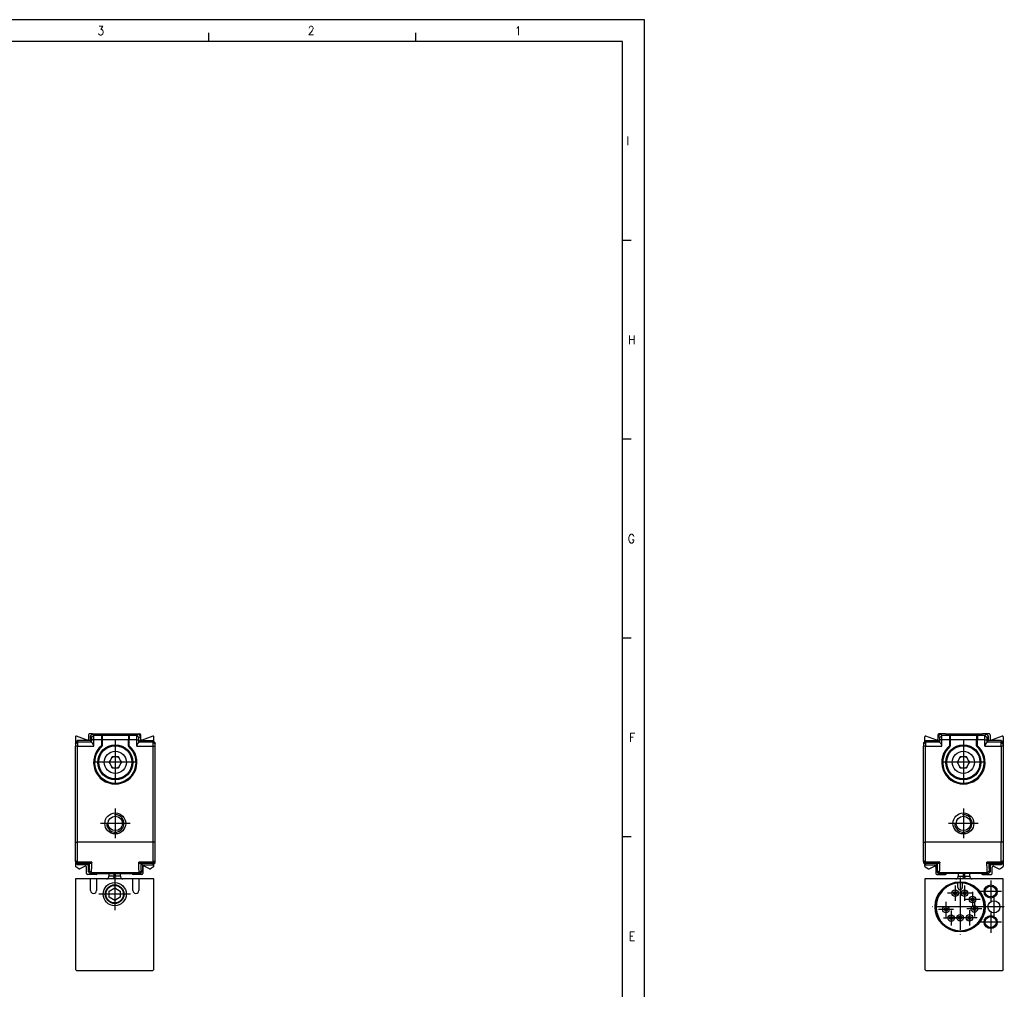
# Model space of a CAD drawing. Header units: millimetres. Extents: x -500 to 846, y -644 to 328.
# Tile 16 of 20: x -49 to 177, y 106 to 328. Entities that reach past the tile are written whole.
import ezdxf

# ---------------------------------------------------------------- set-up
doc = ezdxf.new("R2010")
doc.units = ezdxf.units.MM
doc.linetypes.add('DOT_CENTER', pattern=[14, 12, -1, 0, -1])
doc.layers.add('1', color=7, linetype='Continuous')
doc.styles.add('CONVERTER_11', font='txt.shx', dxfattribs={"width": 0.9})

# ---------------------------------------------------------------- blocks, each defined once
blk = doc.blocks.new('CABEZA_RANURADA_REGLA_S__13', base_point=(-35.97, 109.85))
at = {"color": 7, "linetype": 'Continuous'}
for p, q in [((-35.97, 130.95), (-35.97, 110.15)), ((-32.52, 130.95), (-35.97, 130.95)), ((-31.12, 130.95), (-32.52, 130.95)), ((-32.52, 128.29), (-32.52, 130.95)), ((-28.82, 130.95), (-31.12, 130.95)), ((-31.12, 130.95), (-31.12, 128.29)), ((-27.61, 130.95), (-28.82, 130.95)), ((-28.32, 132.15), (-28.32, 131.54)), ((-28.32, 131.45), (-28.32, 131.54)), ((-26.36, 130.95), (-27.61, 130.95)), ((-25.12, 130.95), (-26.36, 130.95)), ((-25.62, 131.54), (-25.62, 132.15)), ((-25.62, 131.54), (-25.62, 131.45)), ((-22.82, 130.95), (-25.12, 130.95)), ((-22.82, 128.29), (-22.82, 130.95)), ((-21.42, 130.95), (-22.82, 130.95)), ((-17.97, 130.95), (-21.42, 130.95)), ((-21.42, 130.95), (-21.42, 128.29)), ((-17.97, 110.15), (-17.97, 130.95)), ((-28.22, 128.16), (-26.97, 128.88)), ((-26.97, 128.88), (-25.72, 128.16)), ((-28.22, 126.74), (-28.22, 128.16)), ((-26.97, 126.01), (-28.22, 126.74)), ((-25.72, 126.74), (-26.97, 126.01)), ((-25.72, 128.16), (-25.72, 126.74)), ((-35.67, 109.85), (-35.97, 110.15)), ((-18.27, 109.85), (-35.67, 109.85)), ((-17.97, 110.15), (-18.27, 109.85))]:
    blk.add_line(p, q, dxfattribs=at)
at = {"color": 3, "linetype": 'Continuous'}
for p, q in [((-27.13, 131.54), (-28.32, 131.54)), ((-27.13, 132.15), (-27.13, 131.54)), ((-26.84, 132.15), (-26.84, 131.54)), ((-25.62, 131.54), (-26.84, 131.54))]:
    blk.add_line(p, q, dxfattribs=at)
at = {"color": 7, "linetype": 'Continuous'}
for radius in [2.65, 2.15, 2]:
    blk.add_circle((-26.97, 127.45), radius, dxfattribs=at)
for centre, radius, start, end in [((-28.82, 131.45), 0.5, 270, 360), ((-25.12, 131.45), 0.5, 180, 270), ((-31.82, 128.29), 0.7, 180, 360), ((-22.12, 128.29), 0.7, 180, 360)]:
    blk.add_arc(centre, radius, start, end, dxfattribs=at)
at = {"color": 3, "linetype": 'Continuous'}
for points, knots in [([(-27.13, 131.54), (-27.13, 131.47), (-27.12, 131.32), (-27.22, 131.12), (-27.4, 130.98), (-27.54, 130.96), (-27.61, 130.95)], [0, 0, 0, 0, 0.2169612, 0.4331785, 0.6479076, 0.861469, 0.861469, 0.861469, 0.861469]), ([(-26.84, 131.54), (-26.86, 131.52), (-26.89, 131.47), (-26.98, 131.45), (-27.08, 131.47), (-27.11, 131.52), (-27.13, 131.54)], [0, 0, 0, 0, 0.0785875, 0.1728894, 0.2669907, 0.345065, 0.345065, 0.345065, 0.345065]), ([(-26.36, 130.95), (-26.43, 130.96), (-26.57, 130.98), (-26.75, 131.12), (-26.85, 131.32), (-26.84, 131.47), (-26.84, 131.54)], [0, 0, 0, 0, 0.2137172, 0.4286319, 0.6450706, 0.8622674, 0.8622674, 0.8622674, 0.8622674])]:
    blk.add_open_spline(points, degree=3, knots=knots, dxfattribs=at)
at = {"layer": '1', "color": 2, "linetype": 'DOT_CENTER'}
for p, q in [((-26.97, 131.1), (-26.97, 123.8)), ((-23.32, 127.45), (-30.62, 127.45))]:
    blk.add_line(p, q, dxfattribs=at)
blk = doc.blocks.new('REGLA_S_CM-1240__14', base_point=(-35.97, 131.95))
at = {"color": 7, "linetype": 'Continuous'}
for p, q in [((-35.97, 163.46), (-35.97, 162.15)), ((-35.47, 162.65), (-35.97, 162.15)), ((-33.24, 162.75), (-35.71, 163.64)), ((-35.47, 162.65), (-35.47, 162.33)), ((-32.57, 162.65), (-35.47, 162.65)), ((-32.97, 163.95), (-32.97, 162.94)), ((-32.07, 164.15), (-32.78, 164.15)), ((-32.57, 163.65), (-32.57, 162.65)), ((-32.57, 162.65), (-32.25, 162.33)), ((-32.07, 164.15), (-22.72, 164.15)), ((-29.82, 163.63), (-29.82, 162.85)), ((-29.82, 162.85), (-29.82, 162.83)), ((-29.82, 162.83), (-29.82, 161.46)), ((-23.82, 163.63), (-23.82, 162.85)), ((-23.82, 162.85), (-23.82, 162.83)), ((-23.82, 161.46), (-23.82, 162.83)), ((-22.72, 164.15), (-21.58, 164.15)), ((-21.58, 164.15), (-21.17, 164.15)), ((-21.07, 162.65), (-21.4, 162.33)), ((-21.07, 163.65), (-21.07, 162.65)), ((-21.07, 162.65), (-18.17, 162.65)), ((-20.97, 162.94), (-20.97, 163.95)), ((-18.24, 163.64), (-20.71, 162.75)), ((-18.17, 162.33), (-18.17, 162.65)), ((-17.97, 162.45), (-18.17, 162.65)), ((-17.97, 162.45), (-17.97, 163.46)), ((-17.67, 162.15), (-17.97, 162.45)), ((-35.97, 162.15), (-35.97, 161.83)), ((-35.97, 161.83), (-35.97, 161.33)), ((-35.97, 139.37), (-35.97, 161.33)), ((-35.47, 162.33), (-35.47, 161.33)), ((-35.47, 139.37), (-35.47, 161.33)), ((-29.82, 161.43), (-29.82, 161.46)), ((-23.82, 161.46), (-23.82, 161.43)), ((-18.17, 161.33), (-18.17, 162.33)), ((-18.17, 139.37), (-18.17, 161.33)), ((-17.67, 161.83), (-17.67, 162.15)), ((-17.67, 161.33), (-17.67, 161.83)), ((-17.67, 139.37), (-17.67, 161.33)), ((-27.71, 158.62), (-28.11, 157.93)), ((-27.68, 158.67), (-27.71, 158.62)), ((-27.55, 158.9), (-27.68, 158.67)), ((-27.28, 158.9), (-27.55, 158.9)), ((-27.23, 158.9), (-27.28, 158.9)), ((-26.42, 158.9), (-27.23, 158.9)), ((-26.37, 158.9), (-26.42, 158.9)), ((-26.1, 158.9), (-26.37, 158.9)), ((-25.97, 158.67), (-26.1, 158.9)), ((-25.94, 158.62), (-25.97, 158.67)), ((-25.54, 157.93), (-25.94, 158.62)), ((-28.13, 157.88), (-28.27, 157.65)), ((-28.27, 157.65), (-28.13, 157.42)), ((-28.11, 157.93), (-28.13, 157.88)), ((-28.13, 157.42), (-28.11, 157.37)), ((-28.11, 157.37), (-27.71, 156.68)), ((-27.71, 156.68), (-27.68, 156.63)), ((-27.68, 156.63), (-27.55, 156.4)), ((-27.55, 156.4), (-27.28, 156.4)), ((-27.28, 156.4), (-27.23, 156.4)), ((-27.23, 156.4), (-26.42, 156.4)), ((-26.42, 156.4), (-26.37, 156.4)), ((-26.37, 156.4), (-26.1, 156.4)), ((-26.1, 156.4), (-25.97, 156.63)), ((-25.97, 156.63), (-25.94, 156.68)), ((-25.94, 156.68), (-25.54, 157.37)), ((-25.52, 157.88), (-25.54, 157.93)), ((-25.54, 157.37), (-25.52, 157.42)), ((-25.38, 157.65), (-25.52, 157.88)), ((-25.52, 157.42), (-25.38, 157.65)), ((-35.97, 135.12), (-35.97, 139.37)), ((-35.47, 134.79), (-35.47, 139.37)), ((-18.17, 134.79), (-18.17, 139.37)), ((-17.67, 135.12), (-17.67, 139.37)), ((-35.97, 134.95), (-35.97, 135.12)), ((-35.97, 134.95), (-35.97, 134.65)), ((-35.47, 134.15), (-35.97, 134.65)), ((-35.97, 134.65), (-35.97, 133.85)), ((-35.15, 133.26), (-35.87, 133.68)), ((-35.47, 134.45), (-35.47, 134.79)), ((-35.47, 134.45), (-35.47, 134.15)), ((-33.03, 134.15), (-35.47, 134.15)), ((-33.72, 133.84), (-34.97, 133.25)), ((-33.43, 132.15), (-33.43, 133.65)), ((-33.03, 134.15), (-32.73, 134.44)), ((-33.03, 134.15), (-33.03, 132.65)), ((-20.62, 134.15), (-20.92, 134.44)), ((-20.62, 134.15), (-18.17, 134.15)), ((-20.62, 134.15), (-20.62, 132.65)), ((-20.52, 133.65), (-20.52, 132.15)), ((-18.98, 133.25), (-20.23, 133.84)), ((-18.07, 133.68), (-18.8, 133.26)), ((-18.17, 134.45), (-18.17, 134.79)), ((-18.17, 134.15), (-18.17, 134.45)), ((-17.97, 134.35), (-18.17, 134.15)), ((-17.67, 134.65), (-17.97, 134.35)), ((-17.97, 133.85), (-17.97, 134.35)), ((-17.67, 134.95), (-17.67, 135.12)), ((-17.67, 134.65), (-17.67, 134.95)), ((-31.21, 131.95), (-33.23, 131.95)), ((-32.53, 132.15), (-31.01, 132.15)), ((-31.01, 132.15), (-22.94, 132.15)), ((-22.94, 132.15), (-21.12, 132.15)), ((-20.72, 131.95), (-22.74, 131.95))]:
    blk.add_line(p, q, dxfattribs=at)
at = {"color": 3, "linetype": 'Continuous'}
for p, q in [((-31.75, 163.83), (-32.25, 163.33)), ((-31.73, 162.83), (-32.24, 162.83)), ((-30.02, 163.83), (-31.75, 163.83)), ((-30.02, 162.83), (-31.73, 162.83)), ((-30.02, 163.85), (-23.62, 163.85)), ((-30.02, 163.83), (-30.02, 163.85)), ((-30.02, 163.83), (-30.02, 162.83)), ((-30.02, 162.83), (-30.02, 161.46)), ((-29.82, 162.85), (-23.82, 162.85)), ((-23.62, 163.85), (-23.62, 163.83)), ((-23.62, 163.83), (-23.62, 162.83)), ((-21.9, 163.83), (-23.62, 163.83)), ((-21.92, 162.83), (-23.62, 162.83)), ((-23.62, 161.46), (-23.62, 162.83)), ((-21.92, 162.83), (-21.41, 162.83)), ((-21.9, 163.83), (-21.4, 163.33)), ((-35.97, 161.83), (-35.47, 162.33)), ((-35.47, 161.33), (-35.97, 161.33)), ((-35.47, 162.33), (-32.25, 162.33)), ((-35.47, 161.33), (-31.73, 161.33)), ((-29.87, 161.39), (-29.93, 161.35)), ((-29.9, 161.31), (-29.84, 161.37)), ((-29.87, 161.39), (-29.88, 161.46)), ((-29.87, 161.39), (-29.84, 161.37)), ((-29.84, 161.37), (-29.82, 161.43)), ((-23.82, 161.43), (-23.81, 161.37)), ((-23.78, 161.39), (-23.81, 161.37)), ((-23.81, 161.37), (-23.75, 161.31)), ((-23.78, 161.39), (-23.77, 161.46)), ((-23.78, 161.39), (-23.72, 161.35)), ((-21.92, 161.33), (-18.17, 161.33)), ((-21.4, 162.33), (-18.17, 162.33)), ((-18.17, 162.33), (-17.67, 161.83)), ((-18.17, 161.33), (-17.67, 161.33)), ((-35.97, 139.37), (-35.47, 139.37)), ((-18.17, 139.37), (-35.47, 139.37)), ((-17.67, 139.37), (-18.17, 139.37)), ((-35.47, 134.79), (-35.97, 135.12)), ((-35.97, 134.95), (-35.47, 134.45)), ((-32.21, 134.79), (-35.47, 134.79)), ((-32.73, 134.44), (-35.47, 134.45)), ((-32.52, 134.45), (-32.73, 134.44)), ((-18.17, 134.79), (-21.44, 134.79)), ((-20.92, 134.44), (-21.13, 134.45)), ((-18.17, 134.45), (-20.92, 134.44)), ((-17.67, 135.12), (-18.17, 134.79)), ((-17.67, 134.95), (-18.17, 134.45)), ((-32.31, 132.37), (-32.8, 132.87)), ((-21.34, 132.37), (-32.31, 132.37)), ((-21.34, 132.37), (-20.85, 132.87))]:
    blk.add_line(p, q, dxfattribs=at)
at = {"color": 7, "linetype": 'Continuous'}
for centre, radius in [((-26.83, 157.65), 4), ((-26.83, 157.65), 3.8), ((-26.83, 157.65), 2.55), ((-26.83, 143.65), 2.4), ((-26.83, 143.65), 1.65)]:
    blk.add_circle(centre, radius, dxfattribs=at)
for centre, radius, start, end in [((-35.77, 163.46), 0.2, 70, 180), ((-33.17, 162.94), 0.2, 250, 0), ((-32.78, 163.95), 0.2, 90, 180), ((-30.03, 163.65), 0.209, 359.6583, 87.4273), ((-30.03, 163.64), 0.2, 357.5035, 2.4965), ((-23.62, 163.65), 0.209, 92.5727, 180.3417), ((-23.62, 163.64), 0.2, 177.5035, 182.4965), ((-21.17, 163.95), 0.2, 0, 90), ((-20.77, 162.94), 0.2, 180, 290), ((-18.17, 163.46), 0.2, 0, 110), ((-32.73, 161.32), 0.998, 0.2188, 60.6459), ((-26.83, 157.65), 4.77, 130.0372, 49.9628), ((-26.83, 157.65), 4.75, 130.2759, 49.7241), ((-30.02, 161.43), 0.2, 310.2157, 0.0643), ((-23.63, 161.43), 0.2, 179.9357, 229.7843), ((-20.92, 161.32), 0.998, 119.3541, 179.7812), ((-26.83, 157.65), 1.31, 107.8639, 132.1359), ((-26.83, 157.65), 1.33, 109.9619, 130.038), ((-26.83, 157.65), 1.31, 47.8638, 72.1361), ((-26.83, 157.65), 1.33, 49.9617, 70.0381), ((-26.83, 157.65), 1.33, 169.962, 190.0379), ((-26.83, 157.65), 1.31, 167.8641, 192.1358), ((-26.83, 157.65), 1.31, 227.8642, 252.136), ((-26.83, 157.65), 1.33, 229.9621, 250.038), ((-26.83, 157.65), 1.31, 287.864, 312.1362), ((-26.83, 157.65), 1.33, 289.962, 310.0382), ((-26.83, 157.65), 1.31, 347.8638, 12.1362), ((-26.83, 157.65), 1.33, 349.9618, 10.0383), ((-35.77, 133.85), 0.2, 180, 240), ((-35.05, 133.43), 0.2, 240, 295), ((-33.63, 133.65), 0.2, 0, 115), ((-20.32, 133.65), 0.2, 65, 180), ((-18.9, 133.43), 0.2, 245, 300), ((-18.17, 133.85), 0.2, 300, 0), ((-33.23, 132.15), 0.2, 180, 270), ((-31.21, 132.15), 0.2, 270, 360), ((-22.74, 132.15), 0.2, 180, 270), ((-20.72, 132.15), 0.2, 270, 0)]:
    blk.add_arc(centre, radius, start, end, dxfattribs=at)
at = {"color": 3, "linetype": 'Continuous'}
for centre, radius, start, end in [((-30.02, 163.63), 0.2, 5.1068, 90.1187), ((-23.63, 163.63), 0.2, 89.8813, 174.8932), ((-26.83, 157.65), 4.97, 130.0372, 49.9628)]:
    blk.add_arc(centre, radius, start, end, dxfattribs=at)
at = {"color": 7, "linetype": 'Continuous'}
for points in [[(-32.57, 163.65), (-32.53, 163.69), (-32.45, 163.77), (-32.32, 163.9), (-32.2, 164.02), (-32.12, 164.11), (-32.07, 164.15)], [(-31.73, 161.33), (-31.73, 161.45), (-31.73, 161.7), (-31.73, 162.08), (-31.73, 162.45), (-31.73, 162.7), (-31.73, 162.83)], [(-21.92, 161.33), (-21.92, 161.45), (-21.92, 161.7), (-21.92, 162.08), (-21.92, 162.45), (-21.92, 162.7), (-21.92, 162.83)], [(-32.53, 132.15), (-32.57, 132.19), (-32.65, 132.28), (-32.78, 132.4), (-32.9, 132.53), (-32.98, 132.61), (-33.03, 132.65)], [(-21.12, 132.15), (-21.08, 132.19), (-21, 132.28), (-20.87, 132.4), (-20.75, 132.53), (-20.67, 132.61), (-20.62, 132.65)]]:
    blk.add_open_spline(points, degree=3, dxfattribs=at)
for points, knots in [([(-32.57, 163.65), (-32.55, 163.62), (-32.49, 163.57), (-32.41, 163.49), (-32.33, 163.41), (-32.28, 163.35), (-32.25, 163.33)], [0, 0, 0, 0, 0.114169, 0.2283381, 0.3427111, 0.4570159, 0.4570159, 0.4570159, 0.4570159]), ([(-32.24, 162.83), (-32.24, 162.89), (-32.24, 163.01), (-32.24, 163.14), (-32.25, 163.24), (-32.25, 163.29), (-32.25, 163.33)], [0, 0, 0, 0, 0.1875059, 0.3486005, 0.3990349, 0.4999574, 0.4999574, 0.4999574, 0.4999574]), ([(-32.25, 162.33), (-32.25, 162.41), (-32.24, 162.58), (-32.24, 162.74), (-32.24, 162.83)], [0, 0, 0, 0, 0.2501851, 0.5002643, 0.5002643, 0.5002643, 0.5002643]), ([(-32.07, 164.15), (-32.05, 164.12), (-31.99, 164.07), (-31.91, 163.99), (-31.83, 163.91), (-31.78, 163.85), (-31.75, 163.83)], [0, 0, 0, 0, 0.114169, 0.2283381, 0.3427212, 0.4570969, 0.4570969, 0.4570969, 0.4570969]), ([(-31.73, 162.83), (-31.73, 162.87), (-31.73, 162.97), (-31.74, 163.14), (-31.74, 163.32), (-31.74, 163.52), (-31.74, 163.67), (-31.75, 163.76), (-31.75, 163.81), (-31.75, 163.82), (-31.75, 163.83)], [0, 0, 0, 0, 0.140114, 0.277951, 0.507517, 0.705284, 0.858762, 0.958853, 0.989249, 1.000271, 1.000271, 1.000271, 1.000271]), ([(-21.92, 162.83), (-21.92, 162.87), (-21.92, 162.97), (-21.91, 163.14), (-21.91, 163.32), (-21.91, 163.52), (-21.91, 163.67), (-21.9, 163.76), (-21.9, 163.81), (-21.9, 163.82), (-21.9, 163.83)], [0, 0, 0, 0, 0.140114, 0.277951, 0.507517, 0.705284, 0.858762, 0.958853, 0.989249, 1.000271, 1.000271, 1.000271, 1.000271]), ([(-21.58, 164.15), (-21.6, 164.12), (-21.66, 164.07), (-21.74, 163.99), (-21.82, 163.91), (-21.87, 163.85), (-21.9, 163.83)], [0, 0, 0, 0, 0.114169, 0.2283381, 0.3427212, 0.4570969, 0.4570969, 0.4570969, 0.4570969]), ([(-21.07, 163.65), (-21.12, 163.69), (-21.2, 163.77), (-21.33, 163.9), (-21.45, 164.02), (-21.53, 164.11), (-21.58, 164.15)], [0, 0, 0, 0, 0.1768036, 0.3536072, 0.5304108, 0.7072145, 0.7072145, 0.7072145, 0.7072145]), ([(-21.41, 162.83), (-21.41, 162.89), (-21.41, 163.01), (-21.41, 163.14), (-21.4, 163.24), (-21.4, 163.29), (-21.4, 163.33)], [0, 0, 0, 0, 0.1875059, 0.3486005, 0.3990349, 0.4999574, 0.4999574, 0.4999574, 0.4999574]), ([(-21.4, 162.33), (-21.4, 162.41), (-21.41, 162.58), (-21.41, 162.74), (-21.41, 162.83)], [0, 0, 0, 0, 0.2501851, 0.5002643, 0.5002643, 0.5002643, 0.5002643]), ([(-21.07, 163.65), (-21.1, 163.62), (-21.16, 163.57), (-21.24, 163.49), (-21.32, 163.41), (-21.37, 163.35), (-21.4, 163.33)], [0, 0, 0, 0, 0.114169, 0.2283381, 0.3427111, 0.4570159, 0.4570159, 0.4570159, 0.4570159]), ([(-32.24, 162.19), (-32.24, 162.21), (-32.25, 162.24), (-32.25, 162.29), (-32.25, 162.31), (-32.25, 162.32), (-32.25, 162.33)], [0, 0, 0, 0, 0.0562239, 0.0977245, 0.1225993, 0.134224, 0.134224, 0.134224, 0.134224]), ([(-21.41, 162.19), (-21.41, 162.22), (-21.41, 162.26), (-21.4, 162.3), (-21.4, 162.33)], [0, 0, 0, 0, 0.0669414, 0.1342792, 0.1342792, 0.1342792, 0.1342792]), ([(-32.8, 132.87), (-32.8, 132.89), (-32.79, 132.94), (-32.78, 133.06), (-32.77, 133.25), (-32.76, 133.49), (-32.75, 133.77), (-32.74, 134.09), (-32.74, 134.32), (-32.73, 134.44)], [0, 0, 0, 0, 0.04976, 0.169215, 0.357923, 0.614931, 0.890363, 1.211074, 1.574754, 1.574754, 1.574754, 1.574754]), ([(-32.22, 134.74), (-32.22, 134.7), (-32.24, 134.62), (-32.3, 134.53), (-32.39, 134.46), (-32.47, 134.45), (-32.52, 134.45)], [0, 0, 0, 0, 0.1426578, 0.2310278, 0.3263778, 0.4669927, 0.4669927, 0.4669927, 0.4669927]), ([(-32.31, 132.37), (-32.3, 132.39), (-32.29, 132.45), (-32.28, 132.57), (-32.26, 132.78), (-32.25, 133.05), (-32.24, 133.39), (-32.23, 133.79), (-32.22, 134.25), (-32.22, 134.57), (-32.22, 134.74)], [0, 0, 0, 0, 0.052655, 0.180467, 0.382921, 0.65901, 0.998254, 1.39985, 1.860174, 2.375598, 2.375598, 2.375598, 2.375598]), ([(-32.22, 134.74), (-32.22, 134.75), (-32.21, 134.77), (-32.21, 134.79), (-32.21, 134.79)], [0, 0, 0, 0, 0.0256188, 0.0513518, 0.0513518, 0.0513518, 0.0513518]), ([(-21.43, 134.74), (-21.43, 134.75), (-21.44, 134.77), (-21.44, 134.79), (-21.44, 134.79)], [0, 0, 0, 0, 0.0256188, 0.0513518, 0.0513518, 0.0513518, 0.0513518]), ([(-21.34, 132.37), (-21.35, 132.39), (-21.36, 132.45), (-21.37, 132.57), (-21.39, 132.78), (-21.4, 133.05), (-21.41, 133.39), (-21.42, 133.79), (-21.43, 134.25), (-21.43, 134.57), (-21.43, 134.74)], [0, 0, 0, 0, 0.052655, 0.180467, 0.382921, 0.65901, 0.998254, 1.39985, 1.860174, 2.375598, 2.375598, 2.375598, 2.375598]), ([(-21.13, 134.45), (-21.18, 134.45), (-21.26, 134.46), (-21.35, 134.53), (-21.41, 134.62), (-21.43, 134.7), (-21.43, 134.74)], [0, 0, 0, 0, 0.1406149, 0.2359649, 0.3243349, 0.4669927, 0.4669927, 0.4669927, 0.4669927]), ([(-20.85, 132.87), (-20.85, 132.89), (-20.86, 132.94), (-20.87, 133.06), (-20.88, 133.25), (-20.89, 133.49), (-20.9, 133.77), (-20.91, 134.09), (-20.91, 134.32), (-20.92, 134.44)], [0, 0, 0, 0, 0.04976, 0.169215, 0.357923, 0.614931, 0.890363, 1.211074, 1.574754, 1.574754, 1.574754, 1.574754]), ([(-33.03, 132.65), (-33.01, 132.67), (-32.97, 132.71), (-32.92, 132.76), (-32.86, 132.82), (-32.82, 132.85), (-32.8, 132.87)], [0, 0, 0, 0, 0.0778521, 0.1555749, 0.2335752, 0.3115599, 0.3115599, 0.3115599, 0.3115599]), ([(-32.53, 132.15), (-32.51, 132.17), (-32.47, 132.21), (-32.41, 132.26), (-32.36, 132.32), (-32.32, 132.35), (-32.31, 132.37)], [0, 0, 0, 0, 0.0777875, 0.1555749, 0.2335499, 0.3113578, 0.3113578, 0.3113578, 0.3113578]), ([(-21.12, 132.15), (-21.14, 132.17), (-21.18, 132.21), (-21.24, 132.26), (-21.29, 132.32), (-21.33, 132.35), (-21.34, 132.37)], [0, 0, 0, 0, 0.0777875, 0.1555749, 0.2335499, 0.3113578, 0.3113578, 0.3113578, 0.3113578]), ([(-20.62, 132.65), (-20.64, 132.67), (-20.68, 132.71), (-20.73, 132.76), (-20.79, 132.82), (-20.83, 132.85), (-20.85, 132.87)], [0, 0, 0, 0, 0.0778521, 0.1555749, 0.2335752, 0.3115599, 0.3115599, 0.3115599, 0.3115599])]:
    blk.add_open_spline(points, degree=3, knots=knots, dxfattribs=at)
at = {"color": 3, "linetype": 'Continuous'}
for points, knots in [([(-29.82, 162.83), (-29.83, 162.83), (-29.85, 162.83), (-29.89, 162.83), (-29.95, 162.83), (-30, 162.83), (-30.02, 162.83)], [0, 0, 0, 0, 0.0292893, 0.0585786, 0.1198927, 0.2, 0.2, 0.2, 0.2]), ([(-23.62, 162.83), (-23.65, 162.83), (-23.7, 162.83), (-23.76, 162.83), (-23.8, 162.83), (-23.82, 162.83), (-23.82, 162.83)], [0, 0, 0, 0, 0.0801178, 0.1414214, 0.1707107, 0.2, 0.2, 0.2, 0.2]), ([(-30.02, 161.46), (-30.02, 161.45), (-30, 161.43), (-29.98, 161.4), (-29.96, 161.38), (-29.94, 161.36), (-29.93, 161.35)], [0, 0, 0, 0, 0.0386081, 0.0757296, 0.109934, 0.1401818, 0.1401818, 0.1401818, 0.1401818]), ([(-29.88, 161.46), (-29.89, 161.46), (-29.92, 161.46), (-29.95, 161.46), (-29.99, 161.46), (-30.01, 161.46), (-30.02, 161.46)], [0, 0, 0, 0, 0.0304793, 0.0648848, 0.1024611, 0.1414214, 0.1414214, 0.1414214, 0.1414214]), ([(-29.93, 161.35), (-29.93, 161.35), (-29.92, 161.34), (-29.91, 161.32), (-29.9, 161.31), (-29.9, 161.31), (-29.9, 161.31)], [0, 0, 0, 0, 0.02351597, 0.03325422, 0.05649766, 0.05981815, 0.05981815, 0.05981815, 0.05981815]), ([(-29.9, 161.31), (-29.9, 161.31), (-29.9, 161.3), (-29.9, 161.29), (-29.9, 161.28), (-29.9, 161.28), (-29.9, 161.27)], [0, 0, 0, 0, 0.00104495, 0.00835958, 0.02410152, 0.03149893, 0.03149893, 0.03149893, 0.03149893]), ([(-29.82, 161.46), (-29.83, 161.46), (-29.83, 161.46), (-29.84, 161.46), (-29.86, 161.46), (-29.88, 161.46), (-29.88, 161.46)], [0, 0, 0, 0, 0.00507466, 0.01014933, 0.03322462, 0.05857865, 0.05857865, 0.05857865, 0.05857865]), ([(-23.77, 161.46), (-23.77, 161.46), (-23.79, 161.46), (-23.81, 161.46), (-23.82, 161.46), (-23.82, 161.46), (-23.82, 161.46)], [0, 0, 0, 0, 0.02472124, 0.04335465, 0.05096665, 0.05857865, 0.05857865, 0.05857865, 0.05857865]), ([(-23.62, 161.46), (-23.64, 161.46), (-23.66, 161.46), (-23.7, 161.46), (-23.73, 161.46), (-23.76, 161.46), (-23.77, 161.46)], [0, 0, 0, 0, 0.0389588, 0.0765366, 0.1109401, 0.1414214, 0.1414214, 0.1414214, 0.1414214]), ([(-23.75, 161.31), (-23.75, 161.31), (-23.75, 161.31), (-23.74, 161.32), (-23.73, 161.33), (-23.72, 161.34), (-23.72, 161.35)], [0, 0, 0, 0, 0.00203021, 0.01624166, 0.03114719, 0.05981815, 0.05981815, 0.05981815, 0.05981815]), ([(-23.75, 161.27), (-23.75, 161.28), (-23.75, 161.28), (-23.75, 161.29), (-23.75, 161.3), (-23.75, 161.31), (-23.75, 161.31)], [0, 0, 0, 0, 0.0073974, 0.02313934, 0.03045398, 0.03149893, 0.03149893, 0.03149893, 0.03149893]), ([(-23.72, 161.35), (-23.71, 161.36), (-23.69, 161.38), (-23.67, 161.4), (-23.65, 161.43), (-23.63, 161.45), (-23.62, 161.46)], [0, 0, 0, 0, 0.0302482, 0.0644522, 0.1015654, 0.1401818, 0.1401818, 0.1401818, 0.1401818])]:
    blk.add_open_spline(points, degree=3, knots=knots, dxfattribs=at)
at = {"layer": '1', "color": 2, "linetype": 'DOT_CENTER'}
for p, q in [((-26.83, 162.65), (-26.83, 152.65)), ((-21.82, 157.65), (-31.83, 157.65)), ((-26.83, 147.05), (-26.83, 140.25)), ((-23.42, 143.65), (-30.22, 143.65))]:
    blk.add_line(p, q, dxfattribs=at)
at = {"layer": '1', "color": 30, "linetype": 'Continuous'}
blk.add_arc((-26.83, 143.65), 2, 175, 95, dxfattribs=at)
blk = doc.blocks.new('REGLA_S-470__15', base_point=(-35.97, 109.85))
for name, p in [('REGLA_S_CM-1240__14', (-35.97, 131.95)), ('CABEZA_RANURADA_REGLA_S__13', (-35.97, 109.85))]:
    blk.add_blockref(name, p)
blk = doc.blocks.new('Left1', base_point=(-26.83, 137))
blk.add_blockref('REGLA_S-470__15', (-35.97, 109.85))
blk = doc.blocks.new('REGLA_S_CM-1240__19', base_point=(158.35, 131.95))
at = {"color": 7, "linetype": 'Continuous'}
for p, q in [((158.65, 162.45), (158.35, 162.15)), ((158.65, 162.45), (158.65, 163.46)), ((158.65, 162.45), (158.85, 162.65)), ((158.85, 162.65), (161.75, 162.65)), ((158.85, 162.65), (158.85, 162.33)), ((161.38, 162.75), (158.92, 163.64)), ((161.65, 163.95), (161.65, 162.94)), ((161.75, 162.65), (161.75, 163.65)), ((161.75, 162.65), (162.07, 162.33)), ((162.25, 164.15), (161.85, 164.15)), ((163.4, 164.15), (162.25, 164.15)), ((163.4, 164.15), (171.9, 164.15)), ((164.5, 163.63), (164.5, 162.85)), ((164.5, 162.85), (164.5, 162.83)), ((164.5, 162.83), (164.5, 161.46)), ((170.5, 163.63), (170.5, 162.85)), ((170.5, 162.85), (170.5, 162.83)), ((170.51, 161.46), (170.5, 162.83)), ((172.75, 164.15), (171.9, 164.15)), ((173.45, 164.15), (172.75, 164.15)), ((173.25, 162.65), (172.93, 162.33)), ((173.25, 162.65), (173.25, 163.65)), ((176.15, 162.65), (173.25, 162.65)), ((173.65, 163.95), (173.65, 162.94)), ((176.38, 163.64), (173.92, 162.75)), ((176.15, 162.65), (176.15, 162.33)), ((176.15, 162.65), (176.65, 162.15)), ((176.65, 163.46), (176.65, 162.15)), ((158.35, 162.15), (158.35, 161.83)), ((158.35, 161.83), (158.35, 161.33)), ((158.35, 139.37), (158.35, 161.33)), ((158.85, 162.33), (158.85, 161.33)), ((158.85, 139.37), (158.85, 161.33)), ((164.5, 161.43), (164.5, 161.46)), ((170.51, 161.46), (170.5, 161.43)), ((176.15, 161.33), (176.15, 162.33)), ((176.15, 161.33), (176.15, 139.37)), ((176.65, 162.15), (176.65, 161.83)), ((176.65, 161.83), (176.65, 161.33)), ((176.65, 161.33), (176.65, 139.37)), ((166.62, 158.62), (166.22, 157.93)), ((166.64, 158.67), (166.62, 158.62)), ((166.78, 158.9), (166.64, 158.67)), ((167.05, 158.9), (166.78, 158.9)), ((167.1, 158.9), (167.05, 158.9)), ((167.9, 158.9), (167.1, 158.9)), ((167.95, 158.9), (167.9, 158.9)), ((168.22, 158.9), (167.95, 158.9)), ((168.36, 158.67), (168.22, 158.9)), ((168.38, 158.62), (168.36, 158.67)), ((168.78, 157.93), (168.38, 158.62)), ((166.19, 157.88), (166.06, 157.65)), ((166.06, 157.65), (166.19, 157.42)), ((166.22, 157.93), (166.19, 157.88)), ((166.19, 157.42), (166.22, 157.37)), ((166.22, 157.37), (166.62, 156.68)), ((166.62, 156.68), (166.64, 156.63)), ((166.64, 156.63), (166.78, 156.4)), ((166.78, 156.4), (167.05, 156.4)), ((167.05, 156.4), (167.1, 156.4)), ((167.1, 156.4), (167.9, 156.4)), ((167.9, 156.4), (167.95, 156.4)), ((167.95, 156.4), (168.22, 156.4)), ((168.22, 156.4), (168.36, 156.63)), ((168.36, 156.63), (168.38, 156.68)), ((168.38, 156.68), (168.78, 157.37)), ((168.81, 157.88), (168.78, 157.93)), ((168.78, 157.37), (168.81, 157.42)), ((168.94, 157.65), (168.81, 157.88)), ((168.81, 157.42), (168.94, 157.65)), ((158.35, 135.12), (158.35, 139.37)), ((158.85, 134.79), (158.85, 139.37)), ((176.15, 134.79), (176.15, 139.37)), ((176.65, 139.37), (176.65, 135.12)), ((158.35, 134.95), (158.35, 135.12)), ((158.35, 134.95), (158.35, 134.65)), ((158.65, 134.35), (158.35, 134.65)), ((158.65, 133.85), (158.65, 134.35)), ((158.65, 134.35), (158.85, 134.15)), ((158.75, 133.68), (159.47, 133.26)), ((158.85, 134.45), (158.85, 134.79)), ((158.85, 134.45), (158.85, 134.15)), ((158.85, 134.15), (161.3, 134.15)), ((159.65, 133.25), (160.91, 133.84)), ((161.19, 133.65), (161.19, 132.15)), ((161.3, 134.15), (161.59, 134.44)), ((161.3, 132.65), (161.3, 134.15)), ((173.7, 134.15), (173.41, 134.44)), ((173.7, 132.65), (173.7, 134.15)), ((176.15, 134.15), (173.7, 134.15)), ((174.11, 132.15), (174.11, 133.65)), ((174.39, 133.84), (175.65, 133.25)), ((175.83, 133.26), (176.55, 133.68)), ((176.15, 134.45), (176.15, 134.79)), ((176.15, 134.15), (176.65, 134.65)), ((176.15, 134.45), (176.15, 134.15)), ((176.65, 135.12), (176.65, 134.95)), ((176.65, 134.95), (176.65, 134.65)), ((176.65, 134.65), (176.65, 133.85)), ((161.39, 131.95), (163.42, 131.95)), ((163.62, 132.15), (161.8, 132.15)), ((166.3, 132.15), (163.62, 132.15)), ((169, 132.15), (166.3, 132.15)), ((171.68, 132.15), (169, 132.15)), ((173.2, 132.15), (171.68, 132.15)), ((171.88, 131.95), (173.91, 131.95))]:
    blk.add_line(p, q, dxfattribs=at)
at = {"color": 3, "linetype": 'Continuous'}
for p, q in [((162.57, 163.83), (162.08, 163.32)), ((162.59, 162.83), (162.08, 162.83)), ((164.3, 163.83), (162.57, 163.83)), ((164.3, 162.83), (162.59, 162.83)), ((164.3, 163.85), (170.7, 163.85)), ((164.3, 163.83), (164.3, 163.85)), ((164.3, 163.83), (164.3, 162.83)), ((164.5, 162.83), (164.3, 162.83)), ((164.3, 162.83), (164.3, 161.46)), ((164.5, 162.85), (170.5, 162.85)), ((170.7, 162.83), (170.5, 162.83)), ((170.7, 163.85), (170.7, 163.83)), ((172.43, 163.83), (170.7, 163.83)), ((170.7, 163.83), (170.7, 162.83)), ((172.41, 162.83), (170.7, 162.83)), ((170.7, 161.46), (170.7, 162.83)), ((172.41, 162.83), (172.92, 162.83)), ((172.43, 163.83), (172.93, 163.33)), ((158.35, 161.83), (158.85, 162.33)), ((158.85, 161.33), (158.35, 161.33)), ((158.85, 162.33), (162.07, 162.33)), ((158.85, 161.33), (162.59, 161.33)), ((164.45, 161.39), (164.39, 161.35)), ((164.43, 161.31), (164.48, 161.37)), ((164.45, 161.39), (164.44, 161.46)), ((164.45, 161.39), (164.48, 161.37)), ((164.48, 161.37), (164.5, 161.43)), ((170.5, 161.43), (170.52, 161.37)), ((170.55, 161.39), (170.52, 161.37)), ((170.52, 161.37), (170.57, 161.31)), ((170.55, 161.39), (170.56, 161.46)), ((170.55, 161.39), (170.61, 161.35)), ((172.41, 161.33), (176.15, 161.33)), ((172.93, 162.33), (176.15, 162.33)), ((176.65, 161.83), (176.15, 162.33)), ((176.65, 161.33), (176.15, 161.33)), ((158.35, 139.37), (158.85, 139.37)), ((176.15, 139.37), (158.85, 139.37)), ((176.65, 139.37), (176.15, 139.37)), ((158.85, 134.79), (158.35, 135.12)), ((158.35, 134.95), (158.85, 134.45)), ((162.11, 134.79), (158.85, 134.79)), ((161.59, 134.44), (158.85, 134.45)), ((161.81, 134.45), (161.59, 134.44)), ((176.15, 134.79), (172.89, 134.79)), ((173.41, 134.44), (173.19, 134.45)), ((176.15, 134.45), (173.41, 134.44)), ((176.65, 135.12), (176.15, 134.79)), ((176.65, 134.95), (176.15, 134.45)), ((162.02, 132.37), (161.52, 132.87)), ((172.98, 132.37), (162.02, 132.37)), ((172.98, 132.37), (173.48, 132.87))]:
    blk.add_line(p, q, dxfattribs=at)
at = {"color": 7, "linetype": 'Continuous'}
for centre, radius in [((167.5, 157.65), 4), ((167.5, 157.65), 3.8), ((167.5, 157.65), 2.55), ((167.5, 143.65), 2.4), ((167.5, 143.65), 1.65)]:
    blk.add_circle(centre, radius, dxfattribs=at)
for centre, radius, start, end in [((158.85, 163.46), 0.2, 70, 180), ((161.45, 162.94), 0.2, 250, 360), ((161.85, 163.95), 0.2, 90, 180), ((164.29, 163.65), 0.209, 359.6583, 87.4273), ((164.3, 163.64), 0.2, 357.5035, 2.4965), ((170.71, 163.65), 0.209, 92.6804, 180.4691), ((170.7, 163.63), 0.2, 175.0117, 180), ((173.45, 163.95), 0.2, 360, 90), ((173.85, 162.94), 0.2, 180, 290), ((176.45, 163.46), 0.2, 360, 110), ((161.59, 161.32), 0.998, 0.2188, 60.6459), ((167.5, 157.65), 4.77, 130.0372, 49.9628), ((167.5, 157.65), 4.75, 130.2759, 49.7241), ((164.3, 161.43), 0.2, 310.2156, 0.0643), ((170.7, 161.43), 0.2, 179.9357, 229.7844), ((173.41, 161.32), 0.998, 119.3541, 179.7812), ((167.5, 157.65), 1.31, 107.8639, 132.1359), ((167.5, 157.65), 1.33, 109.9619, 130.038), ((167.5, 157.65), 1.31, 47.8638, 72.1361), ((167.5, 157.65), 1.33, 49.9617, 70.0381), ((167.5, 157.65), 1.33, 169.962, 190.0379), ((167.5, 157.65), 1.31, 167.8641, 192.1358), ((167.5, 157.65), 1.31, 227.8642, 252.136), ((167.5, 157.65), 1.33, 229.9621, 250.038), ((167.5, 157.65), 1.31, 287.864, 312.1362), ((167.5, 157.65), 1.33, 289.962, 310.0382), ((167.5, 157.65), 1.31, 347.8638, 12.1362), ((167.5, 157.65), 1.33, 349.9618, 10.0383), ((158.85, 133.85), 0.2, 180, 240), ((159.57, 133.43), 0.2, 240, 295), ((160.99, 133.65), 0.2, 360, 115), ((174.31, 133.65), 0.2, 65, 180), ((175.73, 133.43), 0.2, 245, 300), ((176.45, 133.85), 0.2, 300, 360), ((161.39, 132.15), 0.2, 180, 270), ((163.42, 132.15), 0.2, 270, 360), ((171.88, 132.15), 0.2, 180, 270), ((173.91, 132.15), 0.2, 270, 360)]:
    blk.add_arc(centre, radius, start, end, dxfattribs=at)
at = {"color": 3, "linetype": 'Continuous'}
for centre, radius, start, end in [((164.3, 163.63), 0.2, 5.1068, 90.1187), ((170.7, 163.63), 0.2, 90, 175.0117), ((167.5, 157.65), 4.97, 130.0372, 49.9628)]:
    blk.add_arc(centre, radius, start, end, dxfattribs=at)
at = {"color": 7, "linetype": 'Continuous'}
for points in [[(162.25, 164.15), (162.21, 164.11), (162.13, 164.02), (162, 163.9), (161.88, 163.77), (161.79, 163.69), (161.75, 163.65)], [(162.59, 161.33), (162.59, 161.45), (162.59, 161.7), (162.59, 162.08), (162.59, 162.45), (162.59, 162.7), (162.59, 162.83)], [(172.41, 161.33), (172.41, 161.45), (172.41, 161.7), (172.41, 162.08), (172.41, 162.45), (172.41, 162.7), (172.41, 162.83)], [(172.75, 164.15), (172.79, 164.11), (172.87, 164.02), (173, 163.9), (173.12, 163.77), (173.21, 163.69), (173.25, 163.65)], [(161.3, 132.65), (161.34, 132.61), (161.42, 132.53), (161.55, 132.4), (161.67, 132.28), (161.76, 132.19), (161.8, 132.15)], [(173.7, 132.65), (173.66, 132.61), (173.58, 132.53), (173.45, 132.4), (173.33, 132.28), (173.24, 132.19), (173.2, 132.15)]]:
    blk.add_open_spline(points, degree=3, dxfattribs=at)
for points, knots in [([(161.75, 163.65), (161.78, 163.62), (161.83, 163.57), (161.91, 163.49), (161.99, 163.41), (162.05, 163.35), (162.08, 163.32)], [0, 0, 0, 0, 0.114169, 0.2283381, 0.3434885, 0.4632395, 0.4632395, 0.4632395, 0.4632395]), ([(162.07, 162.33), (162.08, 162.41), (162.08, 162.58), (162.08, 162.74), (162.08, 162.83)], [0, 0, 0, 0, 0.2501851, 0.5002643, 0.5002643, 0.5002643, 0.5002643]), ([(162.08, 162.83), (162.08, 162.89), (162.08, 163.01), (162.08, 163.14), (162.08, 163.24), (162.08, 163.29), (162.08, 163.32)], [0, 0, 0, 0, 0.1875059, 0.3486005, 0.3976952, 0.4945876, 0.4945876, 0.4945876, 0.4945876]), ([(162.25, 164.15), (162.28, 164.12), (162.33, 164.07), (162.41, 163.99), (162.49, 163.91), (162.55, 163.85), (162.57, 163.83)], [0, 0, 0, 0, 0.114169, 0.2283381, 0.3429979, 0.4593104, 0.4593104, 0.4593104, 0.4593104]), ([(162.59, 162.83), (162.59, 162.87), (162.59, 162.97), (162.59, 163.14), (162.59, 163.32), (162.59, 163.5), (162.58, 163.63), (162.58, 163.72), (162.58, 163.78), (162.58, 163.81), (162.58, 163.82), (162.57, 163.83)], [0, 0, 0, 0, 0.1401138, 0.2779513, 0.5075168, 0.7052841, 0.8132446, 0.8983475, 0.9588548, 0.9884057, 0.9985498, 0.9985498, 0.9985498, 0.9985498]), ([(172.41, 162.83), (172.41, 162.87), (172.41, 162.97), (172.41, 163.14), (172.41, 163.32), (172.41, 163.52), (172.42, 163.67), (172.42, 163.76), (172.42, 163.81), (172.43, 163.82), (172.43, 163.83)], [0, 0, 0, 0, 0.140114, 0.277951, 0.507517, 0.705284, 0.858762, 0.958853, 0.989249, 1.000271, 1.000271, 1.000271, 1.000271]), ([(172.75, 164.15), (172.72, 164.12), (172.67, 164.07), (172.59, 163.99), (172.51, 163.91), (172.45, 163.85), (172.43, 163.83)], [0, 0, 0, 0, 0.114169, 0.2283381, 0.3427212, 0.4570969, 0.4570969, 0.4570969, 0.4570969]), ([(172.92, 162.83), (172.92, 162.89), (172.92, 163.01), (172.92, 163.15), (172.92, 163.25), (172.93, 163.3), (172.93, 163.33)], [0, 0, 0, 0, 0.1875059, 0.3486005, 0.4332211, 0.4999715, 0.4999715, 0.4999715, 0.4999715]), ([(172.93, 162.33), (172.92, 162.41), (172.92, 162.58), (172.92, 162.74), (172.92, 162.83)], [0, 0, 0, 0, 0.2501851, 0.5002643, 0.5002643, 0.5002643, 0.5002643]), ([(173.25, 163.65), (173.22, 163.62), (173.17, 163.57), (173.09, 163.49), (173.01, 163.41), (172.95, 163.35), (172.93, 163.33)], [0, 0, 0, 0, 0.114169, 0.2283381, 0.3427111, 0.4570159, 0.4570159, 0.4570159, 0.4570159]), ([(162.08, 162.19), (162.08, 162.22), (162.08, 162.26), (162.08, 162.3), (162.07, 162.33)], [0, 0, 0, 0, 0.0669414, 0.1342792, 0.1342792, 0.1342792, 0.1342792]), ([(172.92, 162.19), (172.92, 162.21), (172.92, 162.25), (172.92, 162.29), (172.93, 162.31), (172.93, 162.33), (172.93, 162.33)], [0, 0, 0, 0, 0.0617688, 0.0977246, 0.1296538, 0.1342151, 0.1342151, 0.1342151, 0.1342151]), ([(161.52, 132.87), (161.52, 132.89), (161.54, 132.94), (161.54, 133.06), (161.56, 133.25), (161.57, 133.49), (161.58, 133.77), (161.58, 134.09), (161.59, 134.32), (161.59, 134.44)], [0, 0, 0, 0, 0.04976, 0.169215, 0.357923, 0.614931, 0.890363, 1.211074, 1.574754, 1.574754, 1.574754, 1.574754]), ([(162.11, 134.74), (162.1, 134.71), (162.09, 134.63), (162.03, 134.52), (161.92, 134.46), (161.84, 134.45), (161.81, 134.45)], [0, 0, 0, 0, 0.1055647, 0.2308114, 0.3597745, 0.4666213, 0.4666213, 0.4666213, 0.4666213]), ([(162.02, 132.37), (162.02, 132.39), (162.04, 132.45), (162.05, 132.57), (162.06, 132.78), (162.07, 133.05), (162.08, 133.39), (162.09, 133.79), (162.1, 134.25), (162.11, 134.57), (162.11, 134.74)], [0, 0, 0, 0, 0.052655, 0.180467, 0.382921, 0.65901, 0.998254, 1.39985, 1.860174, 2.375598, 2.375598, 2.375598, 2.375598]), ([(162.11, 134.74), (162.11, 134.75), (162.11, 134.77), (162.11, 134.79), (162.11, 134.79)], [0, 0, 0, 0, 0.02561857, 0.0513505, 0.0513505, 0.0513505, 0.0513505]), ([(172.89, 134.74), (172.89, 134.75), (172.89, 134.77), (172.89, 134.78), (172.89, 134.79)], [0, 0, 0, 0, 0.02439032, 0.05140773, 0.05140773, 0.05140773, 0.05140773]), ([(173.19, 134.45), (173.15, 134.45), (173.07, 134.46), (172.97, 134.53), (172.91, 134.63), (172.9, 134.71), (172.89, 134.74)], [0, 0, 0, 0, 0.1406149, 0.2359649, 0.361077, 0.4662578, 0.4662578, 0.4662578, 0.4662578]), ([(172.98, 132.37), (172.98, 132.39), (172.96, 132.45), (172.95, 132.57), (172.94, 132.78), (172.93, 133.05), (172.92, 133.39), (172.91, 133.79), (172.9, 134.25), (172.89, 134.57), (172.89, 134.74)], [0, 0, 0, 0, 0.052655, 0.180467, 0.382921, 0.65901, 0.998253, 1.399847, 1.860168, 2.375591, 2.375591, 2.375591, 2.375591]), ([(173.48, 132.87), (173.48, 132.89), (173.46, 132.94), (173.46, 133.06), (173.44, 133.25), (173.43, 133.49), (173.42, 133.77), (173.42, 134.09), (173.41, 134.32), (173.41, 134.44)], [0, 0, 0, 0, 0.04976, 0.169215, 0.357923, 0.614931, 0.890363, 1.211074, 1.574754, 1.574754, 1.574754, 1.574754]), ([(161.3, 132.65), (161.32, 132.67), (161.35, 132.71), (161.41, 132.76), (161.47, 132.82), (161.5, 132.85), (161.52, 132.87)], [0, 0, 0, 0, 0.0777875, 0.1555749, 0.2335752, 0.3115599, 0.3115599, 0.3115599, 0.3115599]), ([(161.8, 132.15), (161.82, 132.17), (161.85, 132.21), (161.91, 132.26), (161.97, 132.32), (162, 132.35), (162.02, 132.37)], [0, 0, 0, 0, 0.0777875, 0.1555749, 0.2335499, 0.3113578, 0.3113578, 0.3113578, 0.3113578]), ([(173.2, 132.15), (173.18, 132.17), (173.15, 132.21), (173.09, 132.26), (173.03, 132.32), (173, 132.35), (172.98, 132.37)], [0, 0, 0, 0, 0.0777875, 0.1555749, 0.2335499, 0.3113578, 0.3113578, 0.3113578, 0.3113578]), ([(173.7, 132.65), (173.68, 132.67), (173.65, 132.71), (173.59, 132.76), (173.53, 132.82), (173.5, 132.85), (173.48, 132.87)], [0, 0, 0, 0, 0.0777875, 0.1555749, 0.2335752, 0.3115599, 0.3115599, 0.3115599, 0.3115599])]:
    blk.add_open_spline(points, degree=3, knots=knots, dxfattribs=at)
at = {"color": 3, "linetype": 'Continuous'}
for points, knots in [([(164.44, 161.46), (164.43, 161.46), (164.41, 161.46), (164.38, 161.46), (164.34, 161.46), (164.31, 161.46), (164.3, 161.46)], [0, 0, 0, 0, 0.0304872, 0.0648848, 0.1024559, 0.1414214, 0.1414214, 0.1414214, 0.1414214]), ([(164.3, 161.46), (164.31, 161.45), (164.32, 161.43), (164.35, 161.4), (164.37, 161.38), (164.38, 161.36), (164.39, 161.35)], [0, 0, 0, 0, 0.0386126, 0.0757296, 0.1099228, 0.1401818, 0.1401818, 0.1401818, 0.1401818]), ([(164.39, 161.35), (164.4, 161.35), (164.4, 161.34), (164.41, 161.32), (164.42, 161.31), (164.43, 161.31), (164.43, 161.31)], [0, 0, 0, 0, 0.02351408, 0.03325277, 0.05649748, 0.05981815, 0.05981815, 0.05981815, 0.05981815]), ([(164.43, 161.31), (164.43, 161.3), (164.43, 161.3), (164.43, 161.29), (164.43, 161.29), (164.43, 161.28), (164.43, 161.27)], [0, 0, 0, 0, 0.00916311, 0.01047212, 0.01704077, 0.03149883, 0.03149883, 0.03149883, 0.03149883]), ([(164.5, 161.46), (164.5, 161.46), (164.49, 161.46), (164.48, 161.46), (164.47, 161.46), (164.45, 161.46), (164.44, 161.46)], [0, 0, 0, 0, 0.00507466, 0.01014933, 0.03322251, 0.05857865, 0.05857865, 0.05857865, 0.05857865]), ([(170.56, 161.46), (170.55, 161.46), (170.54, 161.46), (170.52, 161.46), (170.51, 161.46), (170.51, 161.46), (170.51, 161.46)], [0, 0, 0, 0, 0.02471729, 0.04335465, 0.04842932, 0.05350398, 0.05350398, 0.05350398, 0.05350398]), ([(170.7, 161.46), (170.69, 161.46), (170.66, 161.46), (170.62, 161.46), (170.59, 161.46), (170.57, 161.46), (170.56, 161.46)], [0, 0, 0, 0, 0.0389557, 0.0765366, 0.1109449, 0.1414214, 0.1414214, 0.1414214, 0.1414214]), ([(170.57, 161.31), (170.57, 161.31), (170.58, 161.31), (170.58, 161.32), (170.59, 161.33), (170.6, 161.34), (170.61, 161.35)], [0, 0, 0, 0, 0.00203021, 0.01624166, 0.0311482, 0.05981815, 0.05981815, 0.05981815, 0.05981815]), ([(170.57, 161.27), (170.57, 161.28), (170.57, 161.28), (170.57, 161.29), (170.57, 161.29), (170.57, 161.3), (170.57, 161.31)], [0, 0, 0, 0, 0.00920431, 0.01051921, 0.01708197, 0.03149882, 0.03149882, 0.03149882, 0.03149882]), ([(170.61, 161.35), (170.62, 161.36), (170.63, 161.38), (170.65, 161.4), (170.68, 161.43), (170.69, 161.45), (170.7, 161.46)], [0, 0, 0, 0, 0.0302545, 0.0644522, 0.1015653, 0.1401818, 0.1401818, 0.1401818, 0.1401818])]:
    blk.add_open_spline(points, degree=3, knots=knots, dxfattribs=at)
at = {"layer": '1', "color": 2, "linetype": 'DOT_CENTER'}
for p, q in [((167.5, 162.65), (167.5, 152.65)), ((172.5, 157.65), (162.5, 157.65)), ((167.5, 147.05), (167.5, 140.25)), ((170.9, 143.65), (164.1, 143.65))]:
    blk.add_line(p, q, dxfattribs=at)
at = {"layer": '1', "color": 30, "linetype": 'Continuous'}
blk.add_arc((167.5, 143.65), 2, 175, 95, dxfattribs=at)
blk = doc.blocks.new('CABEZA_RANURADA_REGLA_S__20', base_point=(158.65, 109.85))
at = {"color": 7, "linetype": 'Continuous'}
for p, q in [((165.8, 130.95), (158.65, 130.95)), ((158.65, 130.95), (158.65, 110.15)), ((167.02, 130.95), (165.8, 130.95)), ((166.3, 132.15), (166.3, 131.54)), ((166.3, 131.45), (166.3, 131.54)), ((168.28, 130.95), (167.02, 130.95)), ((169.5, 130.95), (168.28, 130.95)), ((169, 131.54), (169, 132.15)), ((169, 131.54), (169, 131.45)), ((176.65, 130.95), (169.5, 130.95)), ((176.65, 110.15), (176.65, 130.95)), ((166.25, 128.95), (166.25, 130.02)), ((167.25, 130.02), (167.25, 128.95)), ((158.95, 109.85), (158.65, 110.15)), ((176.35, 109.85), (158.95, 109.85)), ((176.65, 110.15), (176.35, 109.85))]:
    blk.add_line(p, q, dxfattribs=at)
at = {"color": 3, "linetype": 'Continuous'}
for p, q in [((166.3, 131.54), (167.5, 131.54)), ((167.5, 131.54), (167.5, 132.15)), ((167.8, 131.54), (167.8, 132.15)), ((167.8, 131.54), (169, 131.54))]:
    blk.add_line(p, q, dxfattribs=at)
at = {"color": 7, "linetype": 'Continuous'}
for centre, radius in [((166.75, 124.55), 5.75), ((166.75, 124.55), 5.57), ((166.75, 124.55), 5.55), ((173.75, 128.05), 1.5), ((173.75, 128.05), 1.25), ((165.63, 127.66), 0.75), ((165.63, 127.66), 0.375), ((165.63, 127.66), 0.235), ((167.78, 127.69), 0.75), ((167.78, 127.69), 0.375), ((167.78, 127.69), 0.235), ((169.61, 126.2), 0.75), ((169.61, 126.2), 0.375), ((169.61, 126.2), 0.235), ((163.51, 123.95), 0.75), ((163.51, 123.95), 0.375), ((163.51, 123.95), 0.235), ((170.01, 124.05), 0.75), ((170.01, 124.05), 0.375), ((170.01, 124.05), 0.235), ((174.5, 124.55), 1.38), ((164.68, 121.98), 0.75), ((164.68, 121.98), 0.375), ((164.68, 121.98), 0.235), ((166.75, 122.05), 0.75), ((166.75, 122.05), 0.375), ((166.75, 122.05), 0.235), ((168.87, 122.02), 0.75), ((168.87, 122.02), 0.375), ((168.87, 122.02), 0.235), ((173.75, 121.05), 1.5), ((173.75, 121.05), 1.25)]:
    blk.add_circle(centre, radius, dxfattribs=at)
for centre, radius, start, end in [((165.8, 131.45), 0.5, 270, 0), ((169.5, 131.45), 0.5, 180, 270), ((166.75, 124.55), 5.49, 95.2236, 84.7764), ((166.75, 124.55), 5.49, 84.7764, 95.2236), ((166.75, 128.95), 0.5, 180, 0)]:
    blk.add_arc(centre, radius, start, end, dxfattribs=at)
at = {"color": 3, "linetype": 'Continuous'}
for points, knots in [([(167.5, 131.54), (167.51, 131.47), (167.52, 131.32), (167.41, 131.12), (167.24, 130.98), (167.09, 130.96), (167.02, 130.95)], [0, 0, 0, 0, 0.2170791, 0.4334071, 0.6482291, 0.8618686, 0.8618686, 0.8618686, 0.8618686]), ([(167.8, 131.54), (167.78, 131.52), (167.74, 131.47), (167.65, 131.45), (167.56, 131.47), (167.52, 131.52), (167.5, 131.54)], [0, 0, 0, 0, 0.0783309, 0.1725323, 0.2667338, 0.3450647, 0.3450647, 0.3450647, 0.3450647]), ([(168.28, 130.95), (168.21, 130.96), (168.06, 130.98), (167.89, 131.12), (167.78, 131.32), (167.79, 131.47), (167.8, 131.54)], [0, 0, 0, 0, 0.2136395, 0.4284615, 0.6447895, 0.8618686, 0.8618686, 0.8618686, 0.8618686])]:
    blk.add_open_spline(points, degree=3, knots=knots, dxfattribs=at)
at = {"layer": '1', "color": 2, "linetype": 'DOT_CENTER'}
for p, q in [((166.75, 131.3), (166.75, 117.8)), ((165.63, 129.41), (165.63, 125.91)), ((167.78, 129.44), (167.78, 125.94)), ((173.75, 130.55), (173.75, 125.55)), ((167.38, 127.66), (163.88, 127.66)), ((169.53, 127.69), (166.03, 127.69)), ((169.61, 127.95), (169.61, 124.45)), ((176.25, 128.05), (171.25, 128.05)), ((174.5, 126.92), (174.5, 122.17)), ((173.5, 124.55), (160, 124.55)), ((163.51, 125.7), (163.51, 122.2)), ((171.36, 126.2), (167.86, 126.2)), ((170.01, 125.8), (170.01, 122.3)), ((176.87, 124.55), (172.12, 124.55)), ((165.26, 123.95), (161.76, 123.95)), ((166.43, 121.98), (162.93, 121.98)), ((164.68, 123.73), (164.68, 120.23)), ((168.5, 122.05), (165, 122.05)), ((166.75, 123.8), (166.75, 120.3)), ((170.62, 122.02), (167.12, 122.02)), ((171.76, 124.05), (168.26, 124.05)), ((168.87, 123.77), (168.87, 120.27)), ((173.75, 123.55), (173.75, 118.55)), ((176.25, 121.05), (171.25, 121.05))]:
    blk.add_line(p, q, dxfattribs=at)
blk = doc.blocks.new('REGLA_S-470__21', base_point=(158.35, 109.85))
for name, p in [('REGLA_S_CM-1240__19', (158.35, 131.95)), ('CABEZA_RANURADA_REGLA_S__20', (158.65, 109.85))]:
    blk.add_blockref(name, p)
blk = doc.blocks.new('Right1', base_point=(167.5, 137))
blk.add_blockref('REGLA_S-470__21', (158.35, 109.85))
blk = doc.blocks.new('_A2', base_point=(89.41, -87.22))
at = {"layer": '1', "color": 2, "linetype": 'Continuous'}
for p, q in [((94.41, 327.78), (-499.59, 327.78)), ((94.41, -92.22), (94.41, 327.78)), ((-5.42, 322.78), (-5.42, 324.78)), ((42, 322.78), (42, 324.78)), ((91.41, 277.23), (89.41, 277.23)), ((91.41, 231.67), (89.41, 231.67)), ((91.41, 186.12), (89.41, 186.12)), ((91.41, 140.56), (89.41, 140.56))]:
    blk.add_line(p, q, dxfattribs=at)
at = {"layer": '1', "color": 7, "linetype": 'Continuous'}
for p, q in [((89.41, 322.78), (-479.59, 322.78)), ((89.41, -87.22), (89.41, 322.78))]:
    blk.add_line(p, q, dxfattribs=at)
at = {"layer": '1', "color": 2, "char_height": 2, "line_spacing_factor": 1.20048, "style": 'CONVERTER_11'}
for s, insert, attachment_point in [('3', (-30.93, 325.27), 4), ('2', (17.29, 325.3), 4), ('1', (64.7, 325.21), 4), ('I', (90.91, 300.01), 6), ('H', (92.36, 254.45), 6), ('G', (92.24, 208.89), 6), ('F', (92.31, 163.34), 6), ('E', (92.31, 117.78), 6)]:
    blk.add_mtext(s, dxfattribs=dict(at, insert=insert, attachment_point=attachment_point))

msp = doc.modelspace()

# ---------------------------------------------------------------- block references
for name, p in [('_A2', (89.41, -87.22)), ('Left1', (-26.83, 137)), ('Right1', (167.5, 137))]:
    msp.add_blockref(name, p)

doc.saveas('drawing.dxf')
